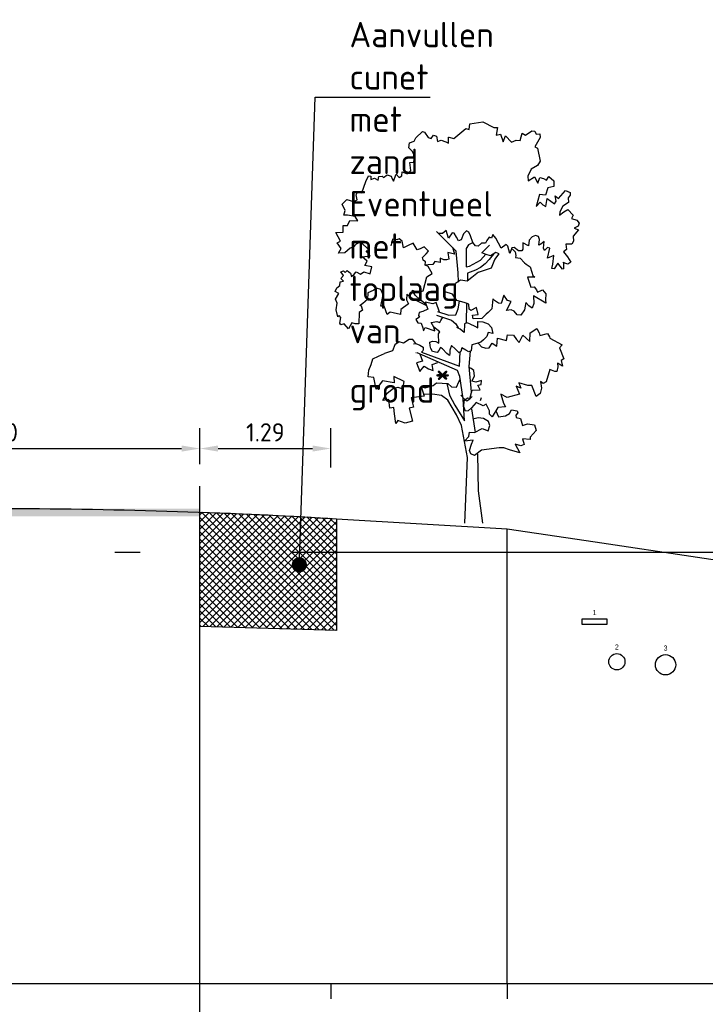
# Model space of a CAD drawing. Extents: x 102676 to 106538, y 417474 to 420545.
# Tile 35 of 112: x 104229.53 to 104236.28, y 418393.51 to 418403.21. Entities that reach past the tile are written whole.
import ezdxf
from ezdxf import colors
from ezdxf.entities.mleader import LeaderData, LeaderLine
from ezdxf.enums import TextEntityAlignment as Align
from ezdxf.lldxf.tags import DXFTag
from ezdxf.math import Vec2, Vec3

# ---------------------------------------------------------------- set-up
doc = ezdxf.new("R2010")
doc.units = 0
doc.linetypes.add('AL-NAP_LIJN', pattern=[15.25, 12, -1.5, 0.25, -1.5])
doc.layers.get('0').update_dxf_attribs({"lineweight": 25})
doc.layers.get('DEFPOINTS').update_dxf_attribs({"lineweight": 25})
for name, color, linetype, lineweight in [('B-WE-GW-GRONDWERKLIJN_KRUIN-G', 90, 'Continuous', 25), ('B-WE-KL-ET_MS_13 KV_STEDIN NETBEHEER BV-G', 130, 'KL-MS-N', 25), ('B-WE-KL-GAS_LD_POLYVINYLCHLORIDE PVC_200_0.1 BAR_STEDIN NETBEHEER BV-G', 50, 'KL-GAS-LD-N', 25), ('B-WE-KL-WATER_ASBESTCEMENT_176_EVIDES INFRA-G', 170, 'KL-WATER-N', 25), ('N-PROFIEL-TEKST', 1, 'Continuous', 25), ('N-WE-GW-CUNET-WERK-A', 92, 'Continuous', 25), ('X-XX-AL-NAP-G', 7, 'AL-NAP_LIJN', 25), ('X-XX-AL-PROFIELBALK-G', 7, 'Continuous', 25), ('X-XX-AL-VERWIJZING_DOORSNEDE-M_OUD', 7, 'Continuous', 25)]:
    doc.layers.add(name, color=color, linetype=linetype, lineweight=lineweight)
doc.styles.add('NLCS-ISO-ANNOTATIEF-T18', font='NLCS-ISO.ttf', dxfattribs={"height": 1.8})
doc.styles.add('NLCS-ISO-ANNOTATIEF-T25', font='NLCS-ISO.ttf', dxfattribs={"height": 2.5})
doc.styles.get("Standard").update_dxf_attribs({"font": 'arial.ttf'})
tags = doc.linetypes.add('KL-GAS-LD-N', pattern='A,4,-1,[69,NLCS.shx,S=0.5,R=0,X=0,Y=0],-1,4,-1,["L",Standard,S=1,R=0,X=0.25,Y=-0.5],-2', length=13).pattern_tags.tags
tags[18] = DXFTag(74, 10)
tags = doc.linetypes.add('KL-MS-N', pattern='A,4,-1,[103,NLCS.shx,S=0.75,R=0,X=0,Y=0],-1,4,-1,["M",Standard,S=1,R=0,X=0,Y=-0.5],-2', length=13).pattern_tags.tags
tags[18] = DXFTag(74, 10)
doc.linetypes.add('KL-WATER-N', pattern='A,7,-0.5,[168,NLCS.shx,S=0.75,R=0,X=0.75,Y=0],-2', length=9.5)
doc.linetypes.add('KL-WATER-V', pattern='A,3.5,[24,NLCS.shx,S=0.5,R=0,X=0,Y=0],3.5,-0.5,[168,NLCS.shx,S=0.75,R=0,X=0.75,Y=0],-2', length=9.5)
doc.dimstyles.new('NLCS-ANNOTATIEF-T18-PIJL_L2_H1', dxfattribs={"dimtxt": 2.5, "dimasz": 1.8, "dimexe": 2, "dimexo": 2, "dimgap": 0.7, "dimtad": 1, "dimzin": 0, "dimdsep": 46, "dimtxsty": 'NLCS-ISO-ANNOTATIEF-T18', "dimcen": 2.5, "dimdle": 2, "dimclrd": 256, "dimclre": 256, "dimclrt": 10, "dimadec": 1, "dimazin": 0, "dimtfac": 1, "dimtdec": 3, "dimtofl": 0, "dimtmove": 0, "dimatfit": 3, "dimfxl": 2, "dimfxlon": 1, "dimtfillclr": 256, "dimtolj": 1, "dimtzin": 0, "dimlwd": -1, "dimlwe": -1, "dimarcsym": 0})

# ---------------------------------------------------------------- blocks, each defined once
blk = doc.blocks.new('*D69')
at = {"layer": 'DEFPOINTS', "color": 0, "linetype": 'KL-WATER-V', "transparency": 16777216}
for p in [(104231.3014, 418398.9868), (104227.3014, 418398.6554), (104231.3014, 418398.6554)]:
    blk.add_point(p, dxfattribs=at)
at = {"layer": 'N-PROFIEL-TEKST', "transparency": 16777216}
for p, q in [((104227.3014, 418398.8554), (104227.3014, 418399.1868)), ((104231.3014, 418398.8554), (104231.3014, 418399.1868)), ((104227.4814, 418398.9868), (104231.1214, 418398.9868))]:
    blk.add_line(p, q, dxfattribs=at)
at = {"layer": 'N-PROFIEL-TEKST', "linetype": 'KL-WATER-V', "transparency": 16777216}
for points in [[(104227.4814, 418399.0168), (104227.4814, 418398.9568), (104227.3014, 418398.9868)], [(104231.1214, 418399.0168), (104231.1214, 418398.9568), (104231.3014, 418398.9868)]]:
    blk.add_solid(points, dxfattribs=at)
at = {"layer": 'N-PROFIEL-TEKST', "color": 10, "linetype": 'KL-WATER-V', "lineweight": 0, "transparency": 16777216, "insert": (104229.3014, 418399.1468), "char_height": 0.18, "attachment_point": 5, "style": 'NLCS-ISO-ANNOTATIEF-T18'}
blk.add_mtext('\\A1;4.00', dxfattribs=at)
blk = doc.blocks.new('E8')
at = {"color": 8}
for p, q in [((22.7437, 25.0546), (22.6353, 25.0002)), ((22.873, 25.0367), (22.7437, 25.0546)), ((22.8795, 24.9788), (22.873, 25.0367)), ((22.182, 24.9383), (22.1806, 24.9019)), ((22.217, 24.9338), (22.182, 24.9383)), ((22.2318, 24.9622), (22.217, 24.9338)), ((22.2619, 24.9682), (22.2318, 24.9622)), ((22.324, 24.9237), (22.2619, 24.9682)), ((22.3554, 24.9436), (22.324, 24.9237)), ((22.3758, 24.8701), (22.3554, 24.9436)), ((22.5698, 24.9354), (22.5433, 24.8578)), ((22.6137, 24.9234), (22.5698, 24.9354)), ((22.6353, 25.0002), (22.6003, 24.9991)), ((22.6003, 24.9991), (22.6137, 24.9234)), ((22.9113, 24.9902), (22.8795, 24.9788)), ((23.0294, 24.8906), (22.9113, 24.9902)), ((23.3182, 24.9521), (23.283, 24.9005)), ((23.3386, 24.9617), (23.3182, 24.9521)), ((23.4052, 24.8988), (23.3386, 24.9617)), ((22.1806, 24.9019), (22.2318, 24.8078)), ((22.4171, 24.8751), (22.3758, 24.8701)), ((22.4605, 24.8562), (22.4171, 24.8751)), ((22.5201, 24.9171), (22.4605, 24.8562)), ((22.5433, 24.8578), (22.5201, 24.9171)), ((23.0797, 24.9061), (23.0294, 24.8906)), ((23.0811, 24.9043), (23.0797, 24.9061)), ((23.0819, 24.8453), (23.0811, 24.9043)), ((23.1081, 24.8572), (23.0819, 24.8453)), ((23.1557, 24.8745), (23.1081, 24.8572)), ((23.191, 24.8603), (23.1557, 24.8745)), ((23.2011, 24.9141), (23.191, 24.8603)), ((23.2316, 24.9244), (23.2011, 24.9141)), ((23.2525, 24.8901), (23.2316, 24.9244)), ((23.283, 24.9005), (23.2525, 24.8901)), ((23.4221, 24.8649), (23.4052, 24.8988)), ((23.4656, 24.8472), (23.4221, 24.8649)), ((23.4729, 24.8005), (23.4656, 24.8472)), ((22.204, 24.7972), (22.178, 24.6674)), ((22.2318, 24.8078), (22.204, 24.7972)), ((23.4229, 24.7384), (23.4405, 24.7667)), ((23.4405, 24.7667), (23.4729, 24.8005)), ((22.178, 24.6674), (22.2066, 24.6241)), ((23.4198, 24.6869), (23.4229, 24.7384)), ((23.4257, 24.6567), (23.4198, 24.6869)), ((23.4648, 24.6535), (23.4257, 24.6567)), ((23.4555, 24.5756), (23.4648, 24.6535)), ((22.2066, 24.6241), (22.2671, 24.5898)), ((22.2671, 24.5898), (22.2991, 24.5209)), ((23.4895, 24.5447), (23.4555, 24.5756)), ((23.5404, 24.5642), (23.4895, 24.5447)), ((23.5426, 24.5219), (23.5404, 24.5642)), ((22.044, 24.4734), (22.0435, 24.4185)), ((22.0925, 24.5156), (22.044, 24.4734)), ((22.1161, 24.4815), (22.0925, 24.5156)), ((22.1472, 24.4986), (22.1161, 24.4815)), ((22.1829, 24.5081), (22.1472, 24.4986)), ((22.2022, 24.4503), (22.1829, 24.5081)), ((22.2356, 24.515), (22.2022, 24.4503)), ((22.2968, 24.4734), (22.2356, 24.515)), ((22.2991, 24.5209), (22.2968, 24.4734)), ((23.5678, 24.5074), (23.5426, 24.5219)), ((23.5973, 24.5386), (23.5678, 24.5074)), ((23.6255, 24.4717), (23.5973, 24.5386)), ((23.6385, 24.4931), (23.6255, 24.4717)), ((23.6476, 24.5216), (23.6385, 24.4931)), ((23.6867, 24.5324), (23.6476, 24.5216)), ((23.7238, 24.5057), (23.6867, 24.5324)), ((23.7375, 24.5214), (23.7238, 24.5057)), ((23.7681, 24.5173), (23.7375, 24.5214)), ((23.7762, 24.4801), (23.7681, 24.5173)), ((23.8117, 24.5012), (23.7762, 24.4801)), ((23.8471, 24.4883), (23.8117, 24.5012)), ((23.8486, 24.5206), (23.8471, 24.4883)), ((23.8712, 24.5228), (23.8486, 24.5206)), ((23.8959, 24.4674), (23.8712, 24.5228)), ((23.9359, 24.3545), (23.8959, 24.4674)), ((21.8842, 24.3603), (21.882, 24.3336)), ((21.9296, 24.3802), (21.8842, 24.3603)), ((21.9973, 24.3016), (21.9296, 24.3802)), ((22.0435, 24.4185), (22.1042, 24.4051)), ((22.1042, 24.4051), (22.128, 24.3345)), ((23.9787, 24.3622), (23.9359, 24.3545)), ((23.9917, 24.3347), (23.9787, 24.3622)), ((21.882, 24.3336), (21.9021, 24.3055)), ((21.9021, 24.3055), (21.8983, 24.2592)), ((21.8983, 24.2592), (21.9545, 24.2253)), ((22.0303, 24.3269), (21.9973, 24.3016)), ((22.0202, 24.2732), (22.0303, 24.3269)), ((22.0393, 24.2464), (22.0202, 24.2732)), ((22.1096, 24.3007), (22.0393, 24.2464)), ((22.1242, 24.2209), (22.1096, 24.3007)), ((22.128, 24.3345), (22.1858, 24.3393)), ((22.1797, 24.2656), (22.152, 24.237)), ((22.217, 24.2216), (22.1797, 24.2656)), ((22.1858, 24.3393), (22.217, 24.2216)), ((23.9836, 24.286), (23.9917, 24.3347)), ((24.0188, 24.2706), (23.9836, 24.286)), ((24.0852, 24.2916), (24.0188, 24.2706)), ((24.1302, 24.2445), (24.0852, 24.2916)), ((21.9057, 24.1928), (21.8545, 24.1365)), ((21.9441, 24.1672), (21.9057, 24.1928)), ((21.9892, 24.1354), (21.9441, 24.1672)), ((21.9545, 24.2253), (21.985, 24.1678)), ((21.985, 24.1678), (21.9892, 24.1354)), ((22.152, 24.237), (22.1242, 24.2209)), ((24.1013, 24.1807), (24.1302, 24.2445)), ((24.1143, 24.1347), (24.1013, 24.1807)), ((21.8182, 24.0861), (21.7945, 24.0572)), ((21.8686, 24.1044), (21.8182, 24.0861)), ((21.8545, 24.1365), (21.8686, 24.1044)), ((23.9763, 24.0816), (24.0021, 24.1216)), ((24.0538, 24.0824), (23.9763, 24.0816)), ((24.0021, 24.1216), (24.0792, 24.1364)), ((24.0778, 24.0326), (24.0538, 24.0824)), ((24.0792, 24.1364), (24.1143, 24.1347)), ((21.7945, 24.0572), (21.8034, 24.0284)), ((21.8454, 24.008), (21.8003, 23.9909)), ((21.8003, 23.9909), (21.8541, 23.9287)), ((21.8034, 24.0284), (21.8454, 24.008)), ((22.8641, 23.9309), (22.8813, 23.9688)), ((22.8813, 23.9688), (22.9049, 23.9821)), ((22.9049, 23.9821), (22.9362, 23.953)), ((23.0074, 23.7817), (23.1998, 23.9743)), ((23.0815, 23.9101), (23.1045, 23.9852)), ((23.1045, 23.9852), (23.1429, 23.954)), ((24.1201, 24.0348), (24.0778, 24.0326)), ((24.1202, 23.9685), (24.1201, 24.0348)), ((24.1918, 23.9654), (24.1202, 23.9685)), ((24.1465, 23.8793), (24.1918, 23.9654)), ((21.8541, 23.9287), (21.8515, 23.8783)), ((21.8515, 23.8783), (21.8673, 23.8502)), ((22.1464, 23.8102), (22.1406, 23.8753)), ((22.1406, 23.8753), (22.1722, 23.8502)), ((22.1845, 23.8969), (22.1953, 23.9257)), ((22.1911, 23.8418), (22.1845, 23.8969)), ((22.1953, 23.9257), (22.2241, 23.9346)), ((22.2241, 23.9346), (22.2581, 23.9233)), ((22.2581, 23.9233), (22.2862, 23.8901)), ((22.2862, 23.8901), (22.2943, 23.8333)), ((22.5622, 23.8123), (22.6151, 23.9078)), ((22.6151, 23.9078), (22.6463, 23.9461)), ((22.6463, 23.9461), (22.6589, 23.9086)), ((22.6589, 23.9086), (22.6823, 23.9207)), ((22.6823, 23.9207), (22.7046, 23.8847)), ((22.7046, 23.8847), (22.7179, 23.8612)), ((22.8154, 23.8322), (22.842, 23.8677)), ((22.842, 23.8677), (22.8641, 23.9309)), ((22.9362, 23.953), (22.9593, 23.8933)), ((22.9593, 23.8933), (22.9854, 23.8844)), ((22.9854, 23.8844), (23.0052, 23.9192)), ((23.0052, 23.9192), (23.0252, 23.9569)), ((23.0252, 23.9569), (23.0463, 23.9608)), ((23.0463, 23.9608), (23.0815, 23.9101)), ((23.1429, 23.954), (23.1796, 23.9566)), ((23.5246, 23.8156), (23.54, 23.8806)), ((23.54, 23.8806), (23.57, 23.9034)), ((23.57, 23.9034), (23.5928, 23.8931)), ((23.5928, 23.8931), (23.6344, 23.9008)), ((23.6344, 23.9008), (23.6512, 23.8332)), ((23.8652, 23.7915), (23.9506, 23.8731)), ((23.9506, 23.8731), (23.9506, 23.8731)), ((23.9506, 23.8731), (23.9926, 23.8515)), ((24.1804, 23.8625), (24.1465, 23.8793)), ((21.8673, 23.8502), (21.9251, 23.851)), ((21.9481, 23.7749), (21.9102, 23.7246)), ((21.9251, 23.851), (21.9206, 23.7968)), ((21.9206, 23.7968), (21.9481, 23.7749)), ((22.083, 23.8098), (22.1061, 23.8179)), ((22.1074, 23.7123), (22.083, 23.8098)), ((22.1061, 23.8179), (22.1361, 23.7874)), ((22.1361, 23.7874), (22.1464, 23.8102)), ((22.1722, 23.8502), (22.1911, 23.8418)), ((22.2943, 23.8333), (22.3513, 23.8622)), ((22.3513, 23.8622), (22.3507, 23.8017)), ((22.3507, 23.8017), (22.3605, 23.784)), ((22.3605, 23.784), (22.3927, 23.7858)), ((22.3927, 23.7858), (22.4362, 23.8171)), ((22.4255, 23.7747), (22.4186, 23.7399)), ((22.4529, 23.8005), (22.4255, 23.7747)), ((22.4362, 23.8171), (22.4583, 23.8125)), ((22.4583, 23.8125), (22.4792, 23.759)), ((22.4792, 23.759), (22.4991, 23.8303)), ((22.4991, 23.8303), (22.5146, 23.8471)), ((22.5146, 23.8471), (22.5622, 23.8123)), ((22.7535, 23.7651), (22.6774, 23.8405)), ((22.7179, 23.8612), (22.7588, 23.8606)), ((22.7588, 23.8606), (22.79, 23.8299)), ((22.79, 23.8299), (22.8154, 23.8322)), ((22.8474, 23.8645), (22.8849, 23.8445)), ((22.8849, 23.8445), (22.9099, 23.806)), ((22.9099, 23.806), (22.9076, 23.6275)), ((22.9864, 23.5681), (23.0074, 23.7817)), ((23.0446, 23.819), (23.0221, 23.7505)), ((23.2813, 23.7796), (23.3217, 23.8224)), ((23.3032, 23.7537), (23.2813, 23.7796)), ((23.3217, 23.8224), (23.3624, 23.805)), ((23.3624, 23.805), (23.3908, 23.7942)), ((23.3908, 23.7942), (23.4301, 23.8616)), ((23.4301, 23.8616), (23.4814, 23.8361)), ((23.4814, 23.8361), (23.5246, 23.8156)), ((23.8549, 23.7349), (23.8957, 23.7861)), ((23.8957, 23.7861), (23.8652, 23.7915)), ((23.9926, 23.8515), (24.0192, 23.8196)), ((24.0192, 23.8196), (24.0522, 23.8113)), ((24.0522, 23.8113), (24.1061, 23.7647)), ((24.1421, 23.8066), (24.1788, 23.8626)), ((24.1665, 23.7625), (24.1421, 23.8066)), ((24.1788, 23.8626), (24.1804, 23.8625)), ((21.9102, 23.7246), (21.8778, 23.6724)), ((21.8778, 23.6724), (21.9058, 23.652)), ((22.0547, 23.6521), (22.045, 23.7388)), ((22.045, 23.7388), (22.1074, 23.7123)), ((22.3753, 23.7114), (22.3339, 23.6671)), ((22.4237, 23.7186), (22.3753, 23.7114)), ((22.4186, 23.7399), (22.4237, 23.7186)), ((22.5818, 23.7549), (22.6157, 23.7684)), ((22.6254, 23.6994), (22.5818, 23.7549)), ((22.6157, 23.7684), (22.6695, 23.7367)), ((22.6596, 23.6177), (22.6254, 23.6994)), ((22.6384, 23.7527), (22.6823, 23.6988)), ((22.6695, 23.7367), (22.7117, 23.7486)), ((22.6823, 23.6988), (22.7225, 23.6555)), ((22.7117, 23.7486), (22.7535, 23.7651)), ((22.7668, 23.6915), (22.7151, 23.75)), ((22.876, 23.6334), (22.7668, 23.6915)), ((23.0221, 23.7505), (23.0881, 23.7675)), ((23.0784, 23.7037), (23.0783, 23.7021)), ((23.0783, 23.7021), (23.1029, 23.6945)), ((23.0881, 23.7675), (23.0784, 23.7037)), ((23.1029, 23.6945), (23.13, 23.6967)), ((23.13, 23.6967), (23.1633, 23.7108)), ((23.1633, 23.7108), (23.1654, 23.6685)), ((23.1654, 23.6685), (23.2168, 23.6794)), ((23.2168, 23.6794), (23.2386, 23.6512)), ((23.3385, 23.7199), (23.3032, 23.7537)), ((23.308, 23.6763), (23.3336, 23.6939)), ((23.3124, 23.6422), (23.308, 23.6763)), ((23.3336, 23.6939), (23.3385, 23.7199)), ((23.9329, 23.7269), (23.8549, 23.7349)), ((23.8843, 23.6832), (23.9329, 23.7269)), ((23.906, 23.6392), (23.8843, 23.6832)), ((24.1061, 23.7647), (24.1665, 23.7625)), ((21.9058, 23.652), (21.9347, 23.662)), ((21.9347, 23.662), (21.9507, 23.6707)), ((21.9496, 23.672), (21.9482, 23.6063)), ((21.9482, 23.6063), (21.9579, 23.6027)), ((21.9507, 23.6707), (21.9496, 23.672)), ((21.9579, 23.6027), (22.0049, 23.6618)), ((22.0049, 23.6618), (22.0409, 23.6071)), ((22.0409, 23.6071), (22.0636, 23.6092)), ((22.0636, 23.6092), (22.0547, 23.6521)), ((22.2785, 23.6279), (22.26, 23.5733)), ((22.3186, 23.6515), (22.2785, 23.6279)), ((22.3339, 23.6671), (22.3186, 23.6515)), ((22.7171, 23.5966), (22.6596, 23.6177)), ((22.7878, 23.5745), (22.7171, 23.5966)), ((22.7225, 23.6555), (22.7661, 23.6215)), ((22.7661, 23.6215), (22.8178, 23.5934)), ((22.8169, 23.5942), (22.8954, 23.5646)), ((22.9076, 23.6275), (22.876, 23.6334)), ((23.2386, 23.6512), (23.2819, 23.646)), ((23.2436, 23.5621), (23.2817, 23.6291)), ((23.2817, 23.6291), (23.3124, 23.6422)), ((23.2819, 23.646), (23.3124, 23.6422)), ((23.8377, 23.628), (23.906, 23.6392)), ((23.8558, 23.5563), (23.8377, 23.628)), ((23.9164, 23.5766), (23.8558, 23.5563)), ((23.9495, 23.5542), (23.9164, 23.5766)), ((23.9922, 23.5759), (23.9495, 23.5542)), ((24.0129, 23.5546), (23.9922, 23.5759)), ((24.0804, 23.5899), (24.0502, 23.5643)), ((24.1002, 23.5714), (24.0804, 23.5899)), ((24.1184, 23.5879), (24.1002, 23.5714)), ((24.1455, 23.5761), (24.1184, 23.5879)), ((24.1187, 23.543), (24.1455, 23.5761)), ((22.2516, 23.5403), (22.2324, 23.5266)), ((22.2324, 23.5266), (22.3053, 23.5246)), ((22.26, 23.5733), (22.2516, 23.5403)), ((22.3053, 23.5246), (22.2718, 23.4251)), ((22.7878, 23.5745), (22.8534, 23.5226)), ((22.8534, 23.5226), (22.8989, 23.4841)), ((22.8954, 23.5646), (22.8954, 23.4911)), ((22.8989, 23.4841), (22.9654, 23.4946)), ((22.9654, 23.4946), (23.0151, 23.4618)), ((22.9829, 23.4771), (22.9864, 23.5681)), ((23.2957, 23.5269), (23.2436, 23.5621)), ((23.3322, 23.3918), (23.2957, 23.5269)), ((24.0374, 23.5301), (24.0129, 23.5546)), ((24.0502, 23.5643), (24.0374, 23.5301)), ((24.1168, 23.4858), (24.143, 23.5117)), ((24.1515, 23.4785), (24.1168, 23.4858)), ((24.143, 23.5117), (24.1187, 23.543)), ((24.1524, 23.4419), (24.1515, 23.4785)), ((22.1557, 23.3994), (22.1233, 23.3616)), ((22.2061, 23.3784), (22.1557, 23.3994)), ((22.2136, 23.4002), (22.2061, 23.3784)), ((22.2397, 23.4305), (22.2136, 23.4002)), ((22.2718, 23.4251), (22.2397, 23.4305)), ((23.0769, 23.4483), (23.0151, 23.4618)), ((23.1092, 23.4316), (23.0769, 23.4483)), ((23.1227, 23.4052), (23.1092, 23.4316)), ((23.1162, 23.3804), (23.1227, 23.4052)), ((23.3814, 23.3753), (23.3322, 23.3918)), ((23.4421, 23.3956), (23.3814, 23.3753)), ((23.4115, 23.346), (23.4421, 23.3956)), ((23.7266, 23.3524), (23.7505, 23.4038)), ((23.7505, 23.4038), (23.792, 23.4156)), ((23.792, 23.4156), (23.8186, 23.3981)), ((23.8186, 23.3981), (23.8552, 23.3794)), ((24.1844, 23.4212), (24.1524, 23.4419)), ((24.1629, 23.3652), (24.201, 23.3833)), ((24.201, 23.3833), (24.1844, 23.4212)), ((22.1225, 23.2701), (22.2451, 23.3402)), ((22.1251, 23.3008), (22.1225, 23.2701)), ((22.1233, 23.3616), (22.1251, 23.3008)), ((22.2451, 23.3402), (22.2417, 23.2647)), ((22.4651, 23.2839), (22.5015, 23.2965)), ((22.5015, 23.2965), (22.5377, 23.3469)), ((22.5377, 23.3469), (22.5619, 23.2663)), ((22.5902, 23.2679), (22.6277, 23.2945)), ((22.6277, 23.2945), (22.6458, 23.3099)), ((22.6277, 23.2945), (22.6277, 23.2945)), ((22.6458, 23.3099), (22.6547, 23.2136)), ((22.9267, 23.2766), (22.9996, 23.2946)), ((22.9859, 23.2115), (22.9739, 23.2883)), ((22.9996, 23.2946), (23.0441, 23.3567)), ((23.0441, 23.3567), (23.1162, 23.3804)), ((23.3042, 23.2546), (23.3659, 23.3036)), ((23.3659, 23.3036), (23.4115, 23.346)), ((23.3764, 23.2803), (23.4619, 23.3294)), ((23.4619, 23.3294), (23.4938, 23.356)), ((23.4962, 23.3024), (23.4775, 23.2619)), ((23.4938, 23.356), (23.4962, 23.3024)), ((23.7509, 23.2392), (23.7266, 23.3524)), ((23.8552, 23.3794), (23.8782, 23.3719)), ((23.8782, 23.3719), (23.88, 23.306)), ((23.88, 23.306), (23.9273, 23.2668)), ((24.1976, 23.309), (24.1629, 23.3652)), ((24.1789, 23.2672), (24.1976, 23.309)), ((22.2417, 23.2647), (22.2587, 23.2183)), ((22.2587, 23.2183), (22.2902, 23.241)), ((22.2902, 23.241), (22.3196, 23.2763)), ((22.3196, 23.2763), (22.3348, 23.202)), ((22.3348, 23.202), (22.371, 23.1501)), ((22.4066, 23.1539), (22.4365, 23.1908)), ((22.4365, 23.1908), (22.464, 23.2026)), ((22.464, 23.2026), (22.5112, 23.1958)), ((22.5112, 23.1958), (22.4651, 23.2839)), ((22.5619, 23.2663), (22.5902, 23.2679)), ((22.6547, 23.2136), (22.6572, 23.2106)), ((22.6572, 23.2106), (22.6922, 23.1768)), ((22.7915, 23.1558), (22.8058, 23.2264)), ((22.8058, 23.2264), (22.861, 23.195)), ((22.861, 23.195), (22.8791, 23.2103)), ((22.8791, 23.2103), (22.883, 23.2577)), ((22.883, 23.2577), (22.9267, 23.2766)), ((22.9045, 23.271), (22.9081, 23.0726)), ((23.0104, 23.1533), (22.9859, 23.2115)), ((23.1697, 23.1793), (23.2047, 23.276)), ((23.2047, 23.276), (23.2384, 23.262)), ((23.2384, 23.262), (23.3133, 23.2799)), ((23.3133, 23.2799), (23.2878, 23.209)), ((23.2878, 23.209), (23.3365, 23.1865)), ((23.2962, 23.242), (23.3764, 23.2803)), ((23.4775, 23.2619), (23.5527, 23.2051)), ((23.5527, 23.2051), (23.5571, 23.157)), ((23.688, 23.1574), (23.7172, 23.2392)), ((23.7172, 23.2392), (23.7509, 23.2392)), ((23.9273, 23.2668), (23.9549, 23.2464)), ((23.945, 23.2428), (23.9301, 23.1991)), ((23.9301, 23.1991), (23.9621, 23.1784)), ((23.9538, 23.2477), (23.945, 23.2428)), ((23.9549, 23.2464), (23.9538, 23.2477)), ((24.1747, 23.1339), (24.1887, 23.2018)), ((24.1887, 23.2018), (24.1789, 23.2672)), ((22.371, 23.1501), (22.4066, 23.1539)), ((22.6922, 23.1768), (22.7121, 23.1611)), ((22.7121, 23.1611), (22.7546, 23.1167)), ((22.7546, 23.1167), (22.8402, 23.114)), ((22.8445, 23.1514), (22.7915, 23.1558)), ((22.8402, 23.114), (22.8445, 23.1514)), ((23.0792, 23.1516), (23.0104, 23.1533)), ((23.0537, 23.1004), (23.0115, 23.0645)), ((23.1406, 23.1313), (23.0537, 23.1004)), ((23.1916, 23.186), (23.0792, 23.1516)), ((23.1575, 23.099), (23.1392, 23.1298)), ((23.2011, 23.1499), (23.1406, 23.1313)), ((23.1685, 23.0768), (23.1575, 23.099)), ((23.3365, 23.1865), (23.3707, 23.178)), ((23.3793, 23.1464), (23.3697, 23.132)), ((23.3697, 23.132), (23.4056, 23.1064)), ((23.3707, 23.178), (23.3793, 23.1464)), ((23.4057, 23.1065), (23.3847, 23.0758)), ((23.5571, 23.157), (23.6275, 23.1736)), ((23.6275, 23.1736), (23.6589, 23.1794)), ((23.6589, 23.1794), (23.688, 23.1574)), ((23.9621, 23.1784), (23.9652, 23.0658)), ((24.1448, 23.1268), (24.159, 23.1481)), ((24.1528, 23.0728), (24.1448, 23.1268)), ((24.159, 23.1481), (24.1747, 23.1339)), ((22.2128, 23.0183), (22.1898, 22.9781)), ((22.2768, 22.9765), (22.2128, 23.0183)), ((22.6603, 23.029), (22.6468, 22.9684)), ((22.6913, 23.0642), (22.6603, 23.029)), ((22.7436, 23.0855), (22.6913, 23.0642)), ((22.7943, 23.0881), (22.7436, 23.0855)), ((22.7948, 23.0263), (22.7943, 23.0881)), ((22.8242, 23.0419), (22.7948, 23.0263)), ((22.8727, 23.0648), (22.8242, 23.0419)), ((22.8727, 23.0648), (22.9028, 23.0751)), ((22.9028, 23.0751), (22.9244, 23.0649)), ((22.9244, 23.0649), (22.9274, 22.98)), ((22.9274, 22.98), (22.9679, 23.0132)), ((22.9679, 23.0132), (22.999, 23.0303)), ((23.0115, 23.0645), (22.9883, 23.0244)), ((23.1667, 22.9871), (23.2268, 23.0339)), ((23.1988, 23.0884), (23.1685, 23.0768)), ((23.2529, 23.0783), (23.1988, 23.0884)), ((23.2181, 22.9969), (23.2268, 23.0339)), ((23.3134, 23.0283), (23.2181, 22.9969)), ((23.2268, 23.0339), (23.2529, 23.0783)), ((23.3304, 22.996), (23.3134, 23.0283)), ((23.3344, 23.025), (23.3304, 22.996)), ((23.3507, 23.0718), (23.3344, 23.025)), ((23.3847, 23.0758), (23.3507, 23.0718)), ((23.9652, 23.0658), (24.0016, 23.064)), ((24.0016, 23.064), (24.0362, 23.0752)), ((24.0362, 23.0752), (24.0694, 23.0151)), ((24.0694, 23.0151), (24.1117, 23.0661)), ((24.1117, 23.0661), (24.1429, 23.0551)), ((24.1429, 23.0551), (24.1528, 23.0728)), ((22.0826, 22.9236), (21.961, 22.8594)), ((22.0865, 22.9361), (22.0826, 22.9236)), ((22.1078, 22.9709), (22.0865, 22.9361)), ((22.1831, 22.9506), (22.1078, 22.9709)), ((22.1898, 22.9781), (22.1831, 22.9506)), ((22.2821, 22.8902), (22.2768, 22.9765)), ((22.3506, 22.952), (22.2821, 22.8902)), ((22.3852, 22.8805), (22.3506, 22.952)), ((22.4116, 22.9092), (22.3852, 22.8805)), ((22.4434, 22.9543), (22.4116, 22.9092)), ((22.4999, 22.958), (22.4434, 22.9543)), ((22.5109, 22.9022), (22.4999, 22.958)), ((22.5999, 22.9245), (22.5109, 22.9022)), ((22.6073, 22.8452), (22.5999, 22.9245)), ((22.6468, 22.9684), (22.6928, 22.9814)), ((22.6928, 22.9814), (22.7051, 22.9411)), ((22.7051, 22.9411), (22.7361, 22.9076)), ((22.7361, 22.9076), (22.765, 22.8839)), ((23.1804, 22.9675), (23.1667, 22.9871)), ((23.1771, 22.8751), (23.1804, 22.9675)), ((23.4043, 22.8719), (23.4356, 22.9099)), ((23.4356, 22.9099), (23.4693, 22.9099)), ((23.4693, 22.9099), (23.5253, 22.8744)), ((21.9894, 22.8302), (21.9466, 22.7202)), ((21.961, 22.8594), (21.9894, 22.8302)), ((22.6532, 22.8763), (22.6073, 22.8452)), ((22.6829, 22.8277), (22.6532, 22.8763)), ((22.7208, 22.8246), (22.6829, 22.8277)), ((22.7208, 22.8246), (22.7525, 22.8344)), ((22.7525, 22.8344), (22.7864, 22.8709)), ((22.765, 22.8839), (22.8034, 22.8723)), ((22.8034, 22.8723), (22.8512, 22.8588)), ((22.8512, 22.8588), (22.8572, 22.8302)), ((22.8572, 22.8302), (22.8591, 22.7991)), ((22.882, 22.79), (22.9131, 22.8071)), ((22.9131, 22.8071), (22.9525, 22.8279)), ((22.9525, 22.8279), (22.9625, 22.7934)), ((22.9782, 22.7792), (23.0133, 22.8156)), ((23.0133, 22.8156), (23.0528, 22.8517)), ((23.0528, 22.8517), (23.0688, 22.807)), ((23.0688, 22.807), (23.069, 22.7761)), ((23.0996, 22.772), (23.1416, 22.8191)), ((23.1416, 22.8191), (23.1608, 22.8331)), ((23.1608, 22.8331), (23.1766, 22.8009)), ((23.1766, 22.8009), (23.193, 22.7811)), ((23.2064, 22.8895), (23.1771, 22.8751)), ((23.2406, 22.8951), (23.2064, 22.8895)), ((23.2394, 22.7941), (23.2571, 22.8235)), ((23.2678, 22.8844), (23.2406, 22.8951)), ((23.2571, 22.8235), (23.2636, 22.8483)), ((23.2636, 22.8483), (23.2678, 22.8844)), ((23.3339, 22.8356), (23.3328, 22.8032)), ((23.3665, 22.8554), (23.3339, 22.8356)), ((23.3354, 22.8007), (23.3499, 22.7866)), ((23.4043, 22.8719), (23.3665, 22.8554)), ((23.4292, 22.8671), (23.4043, 22.8719)), ((23.5253, 22.8744), (23.5685, 22.8876)), ((23.5685, 22.8876), (23.6111, 22.8588)), ((23.6111, 22.8588), (23.6344, 22.8007)), ((23.6344, 22.8007), (23.715, 22.7716)), ((21.9466, 22.7202), (21.9704, 22.7026)), ((21.9704, 22.7026), (21.9586, 22.6474)), ((22.8591, 22.7991), (22.882, 22.79)), ((22.8684, 22.7955), (22.8827, 22.6439)), ((22.9625, 22.7934), (22.9782, 22.7792)), ((22.9743, 22.6492), (22.9679, 22.7901)), ((23.3499, 22.7866), (22.9743, 22.6492)), ((22.9932, 22.6067), (23.3927, 22.7802)), ((23.069, 22.7761), (23.0714, 22.7519)), ((23.0714, 22.7519), (23.0996, 22.772)), ((23.193, 22.7811), (23.2394, 22.7941)), ((23.3665, 22.7688), (23.3394, 22.6988)), ((23.4042, 22.7833), (23.4026, 22.7834)), ((23.7719, 22.7472), (23.715, 22.7716)), ((23.8286, 22.7188), (23.7719, 22.7472)), ((23.8465, 22.664), (23.8286, 22.7188)), ((21.9586, 22.6474), (22.0088, 22.6769)), ((22.0088, 22.6769), (22.0058, 22.6407)), ((22.0058, 22.6407), (22.0149, 22.595)), ((22.0357, 22.5949), (22.0824, 22.6163)), ((22.0824, 22.6163), (22.12, 22.4936)), ((22.8256, 22.5503), (22.8319, 22.606)), ((22.8319, 22.606), (22.8588, 22.6262)), ((22.8827, 22.6439), (22.8578, 22.396)), ((22.8588, 22.6262), (22.8805, 22.6357)), ((22.9702, 22.5468), (22.9932, 22.6067)), ((23.2426, 22.6635), (23.1878, 22.6848)), ((23.2334, 22.6052), (23.2426, 22.6635)), ((23.2812, 22.6209), (23.2334, 22.6052)), ((23.3229, 22.6496), (23.2812, 22.6209)), ((23.3661, 22.5943), (23.3229, 22.6496)), ((23.3394, 22.6988), (23.3986, 22.6814)), ((23.3986, 22.6814), (23.3661, 22.5943)), ((23.8673, 22.6101), (23.8465, 22.664)), ((23.8743, 22.5438), (23.8673, 22.6101)), ((22.0149, 22.595), (22.0357, 22.5949)), ((22.7598, 22.4675), (22.7576, 22.5082)), ((22.7576, 22.5082), (22.8122, 22.4897)), ((22.854, 22.5002), (22.8256, 22.5503)), ((22.9378, 22.3248), (22.9702, 22.5468)), ((22.9809, 22.4925), (22.9635, 22.5193)), ((23.521, 22.4972), (23.6218, 22.5478)), ((23.6218, 22.5478), (23.6194, 22.4846)), ((23.7955, 22.4211), (23.8176, 22.5372)), ((23.8176, 22.5372), (23.8743, 22.5438)), ((22.12, 22.4936), (22.1497, 22.4787)), ((22.1497, 22.4787), (22.1764, 22.4962)), ((22.1764, 22.4962), (22.1671, 22.4323)), ((22.1671, 22.4323), (22.1671, 22.4323)), ((22.1671, 22.4323), (22.1779, 22.3781)), ((22.2193, 22.3506), (22.2619, 22.4582)), ((22.2619, 22.4582), (22.2995, 22.4563)), ((22.2995, 22.4563), (22.3905, 22.4841)), ((22.3905, 22.4841), (22.368, 22.4309)), ((22.368, 22.4309), (22.4146, 22.4512)), ((22.4146, 22.4512), (22.3839, 22.3707)), ((22.3905, 22.4841), (22.3905, 22.4841)), ((22.7928, 22.4592), (22.7598, 22.4675)), ((22.7694, 22.4134), (22.7928, 22.4592)), ((22.8479, 22.4125), (22.7694, 22.4134)), ((22.8122, 22.4897), (22.854, 22.5002)), ((22.8719, 22.329), (22.8479, 22.4125)), ((23.0047, 22.44), (22.9809, 22.4925)), ((23.0544, 22.4443), (23.0047, 22.44)), ((23.0893, 22.478), (23.0544, 22.4443)), ((23.0974, 22.4784), (23.0728, 22.3614)), ((23.2025, 22.4842), (23.0893, 22.478)), ((23.2323, 22.4565), (23.2025, 22.4842)), ((23.3118, 22.433), (23.2323, 22.4565)), ((23.3512, 22.4478), (23.3118, 22.433)), ((23.3512, 22.4478), (23.3221, 22.3536)), ((23.5331, 22.426), (23.521, 22.4972)), ((23.5808, 22.4401), (23.5331, 22.426)), ((23.625, 22.4308), (23.5808, 22.4401)), ((23.6194, 22.4846), (23.7334, 22.5049)), ((23.6868, 22.3823), (23.625, 22.4308)), ((23.7334, 22.5049), (23.7955, 22.4211)), ((22.1779, 22.3781), (22.2193, 22.3506)), ((22.3839, 22.3707), (22.5048, 22.3382)), ((22.5048, 22.3382), (22.5682, 22.3722)), ((22.5682, 22.3722), (22.5412, 22.2834)), ((22.7665, 22.3094), (22.7584, 22.3392)), ((22.8735, 22.327), (22.8482, 22.3483)), ((22.8949, 22.3356), (22.8719, 22.329)), ((22.8719, 22.329), (22.8719, 22.329)), ((22.9032, 22.3061), (22.8735, 22.327)), ((22.928, 22.3088), (22.8949, 22.3356)), ((22.9209, 22.3201), (22.9032, 22.3061)), ((22.9595, 22.3612), (22.9209, 22.3201)), ((22.9257, 22.1108), (22.9378, 22.3248)), ((23.0728, 22.3614), (23.0197, 22.2634)), ((23.0896, 22.3122), (23.1511, 22.3577)), ((23.1511, 22.3577), (23.2409, 22.3715)), ((23.2409, 22.3715), (23.3264, 22.3674)), ((23.3221, 22.3536), (23.4514, 22.3356)), ((23.4514, 22.3356), (23.4281, 22.2437)), ((23.662, 22.2339), (23.6719, 22.319)), ((23.6719, 22.319), (23.7301, 22.3097)), ((23.7301, 22.3097), (23.6868, 22.3823)), ((22.4628, 22.2193), (22.407, 22.2087)), ((22.4805, 22.1813), (22.4628, 22.2193)), ((22.5412, 22.2834), (22.5214, 22.2481)), ((22.5214, 22.2481), (22.595, 22.2408)), ((22.595, 22.2408), (22.6519, 22.1475)), ((22.6781, 22.2071), (22.7127, 22.272)), ((22.7127, 22.272), (22.7425, 22.2583)), ((22.7425, 22.2583), (22.8097, 22.2905)), ((22.8097, 22.2905), (22.8559, 22.2373)), ((22.8551, 22.2277), (22.8207, 21.9959)), ((22.8559, 22.2373), (22.8872, 22.2082)), ((22.9164, 22.203), (22.9325, 22.2466)), ((23.0197, 22.2634), (22.9257, 22.1108)), ((22.9325, 22.2466), (22.928, 22.3088)), ((23.0034, 22.1677), (23.0896, 22.3122)), ((23.4281, 22.2437), (23.4712, 22.2357)), ((23.4712, 22.2357), (23.4363, 22.105)), ((23.6164, 22.1771), (23.6216, 22.2401)), ((23.6216, 22.2401), (23.662, 22.2339)), ((22.3741, 22.1311), (22.3545, 22.0642)), ((22.4172, 22.1432), (22.3741, 22.1311)), ((22.407, 22.2087), (22.3986, 22.1897)), ((22.3986, 22.1897), (22.4175, 22.1657)), ((22.4175, 22.1657), (22.4172, 22.1432)), ((22.5195, 22.1572), (22.4805, 22.1813)), ((22.5891, 22.1499), (22.5195, 22.1572)), ((22.6144, 22.209), (22.5891, 22.1499)), ((22.6519, 22.1475), (22.6782, 22.175)), ((22.6782, 22.175), (22.6781, 22.2071)), ((22.6892, 22.1039), (22.7378, 22.1335)), ((22.7378, 22.1335), (22.7916, 22.1387)), ((22.7916, 22.1387), (22.8439, 22.1259)), ((22.8872, 22.2082), (22.9164, 22.203)), ((22.9553, 22.0622), (23.0034, 22.1677)), ((23.6003, 22.0846), (23.6164, 22.1771)), ((22.2339, 22.0713), (22.2168, 22.015)), ((22.3036, 22.0796), (22.2339, 22.0713)), ((22.3545, 22.0642), (22.3036, 22.0796)), ((22.6759, 22.064), (22.6892, 22.1039)), ((22.6927, 22.0109), (22.6759, 22.064)), ((22.7507, 22.0326), (22.6927, 22.0109)), ((22.8273, 21.9941), (22.7507, 22.0326)), ((22.894, 21.7483), (22.9553, 22.0622)), ((23.4363, 22.105), (23.5107, 22.0876)), ((23.5107, 22.0876), (23.5819, 22.1142)), ((23.5819, 22.1142), (23.6003, 22.0846)), ((23.6003, 22.0846), (23.6003, 22.0846)), ((22.2168, 22.015), (22.2772, 21.9498)), ((22.2772, 21.9498), (22.2779, 21.9245)), ((22.2779, 21.9245), (22.352, 21.9324)), ((22.352, 21.9324), (22.3362, 21.8775)), ((22.8769, 21.9968), (22.8273, 21.9941)), ((22.8819, 21.9559), (22.8769, 21.9968)), ((22.9242, 21.9087), (22.8819, 21.9559)), ((22.3362, 21.8775), (22.3698, 21.8619)), ((22.3698, 21.8619), (22.4263, 21.8797)), ((22.4263, 21.8797), (22.3781, 21.7926)), ((22.4818, 21.8233), (22.5369, 21.844)), ((22.5369, 21.844), (22.5846, 21.8441)), ((22.5846, 21.8441), (22.7568, 21.8202)), ((22.8571, 21.8793), (22.8395, 21.9185)), ((22.8395, 21.9185), (22.9242, 21.9087)), ((22.8761, 21.8172), (22.8571, 21.8793)), ((22.3781, 21.7926), (22.4818, 21.8233)), ((22.7568, 21.8202), (22.8271, 21.7679)), ((22.7958, 21.7833), (22.7899, 21.4211)), ((22.8271, 21.7679), (22.862, 21.7834)), ((22.862, 21.7834), (22.8761, 21.8172)), ((22.9213, 21.1), (22.894, 21.7483)), ((22.7899, 21.4211), (22.7475, 21.1))]:
    blk.add_line(p, q, dxfattribs=at)
blk = doc.blocks.new('_Dot')
at = {"color": 0, "linetype": 'ByBlock', "lineweight": -2}
blk.add_line((-0.5, 0), (-1, 0), dxfattribs=at)
at = {"color": 0, "linetype": 'ByBlock', "const_width": 0.5}
blk.add_lwpolyline([(-0.25, 0, 1), (0.25, 0, 1)], format="xyb", close=True, dxfattribs=at)
blk = doc.blocks.new('*D70')
at = {"layer": 'DEFPOINTS', "color": 0, "transparency": 16777216}
for p in [(104232.5919, 418398.9868), (104231.3014, 418398.6554, -0.2706), (104232.5919, 418398.296, 0.2233)]:
    blk.add_point(p, dxfattribs=at)
at = {"layer": 'N-PROFIEL-TEKST', "transparency": 16777216}
for p, q in [((104231.3014, 418398.8336), (104231.3014, 418399.1868)), ((104232.5919, 418398.7988), (104232.5919, 418399.1868)), ((104231.4814, 418398.9868), (104232.4119, 418398.9868))]:
    blk.add_line(p, q, dxfattribs=at)
for points in [[(104231.4814, 418399.0168), (104231.4814, 418398.9568), (104231.3014, 418398.9868)], [(104232.4119, 418399.0168), (104232.4119, 418398.9568), (104232.5919, 418398.9868)]]:
    blk.add_solid(points, dxfattribs=at)
at = {"layer": 'N-PROFIEL-TEKST', "color": 10, "transparency": 16777216, "insert": (104231.9466, 418399.1468), "char_height": 0.18, "attachment_point": 5, "style": 'NLCS-ISO-ANNOTATIEF-T18'}
blk.add_mtext('\\A1;1.29', dxfattribs=at)
blk = doc.blocks.new('AFDEKPLAAT')
at = {"color": 0, "linetype": 'ByBlock'}
blk.add_lwpolyline([(-0.5, -1), (0.5, -1), (0.5, 0), (-0.5, 0)], close=True, dxfattribs=at)
blk = doc.blocks.new('WATER')
at = {"color": 0, "linetype": 'ByBlock'}
blk.add_circle((0, -0.5), 0.5, dxfattribs=at)
blk = doc.blocks.new('GAS')
at = {"color": 0, "linetype": 'ByBlock'}
blk.add_circle((0, -0.5), 0.5, dxfattribs=at)
blk = doc.blocks.new('ID')
at = {"color": 0, "linetype": 'ByBlock'}
blk.add_attdef('ID', text='', height=50, dxfattribs=at).set_placement((0, 25), align=Align.BOTTOM_CENTER)

msp = doc.modelspace()

# ---------------------------------------------------------------- hatches: boundary and pattern name
at = {"layer": 'N-WE-GW-CUNET-WERK-A', "transparency": 33554687}
h = msp.add_hatch(dxfattribs=at)
h.set_pattern_fill('AGW-WERK_ONTGRAVEN_AANVULLEN-SO', color=256, scale=0.1, pattern_type=2)
h.set_pattern_definition([(135, (0, -91.01938), (-0.0353553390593, -0.0353553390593), []), (45, (0, -91.01938), (-0.0353553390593, 0.0353553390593), [])])
edge = h.paths.add_edge_path()
edge.add_arc((104229.3253, 418342.9799), 55.4155, 86.56375, 87.95635, ccw=False)
edge.add_line((104232.6468, 418398.2958), (104232.6468, 418397.1955))
edge.add_line((104232.6468, 418397.1955), (104231.3014, 418397.2348))
edge.add_line((104231.3014, 418397.2348), (104231.3014, 418398.3602))
at = {"layer": 'X-XX-AL-VERWIJZING_DOORSNEDE-M_OUD', "linetype": 'KL-WATER-V', "lineweight": 0, "transparency": 33554687}
h = msp.add_hatch(color=9, dxfattribs=at)
h.dxf.hatch_style = 1
h.paths.add_polyline_path([(104227.3014, 418398.396), (104231.3014, 418398.396), (104231.3014, 418398.3174), (104227.3014, 418398.3174)])

# ---------------------------------------------------------------- linework, layer by layer
at = {"layer": 'B-WE-GW-GRONDWERKLIJN_KRUIN-G', "color": 8, "elevation": -1.8495}
msp.add_lwpolyline([(104209.5033, 418397.666), (104218.5033, 418397.086), (104219.3925, 418396.086), (104219.8556, 418395.956), (104220.3373, 418396.066), (104221.2265, 418397.2043), (104224.4569, 418398.236), (104225.956, 418398.2958, -0.014938), (104229.3014, 418398.396, -0.015183), (104232.6468, 418398.2958), (104234.3299, 418398.196), (104235.1996, 418398.066), (104237.2158, 418397.7647), (104239.342, 418396.126), (104239.5852, 418396.036), (104239.8285, 418396.116), (104241.2256, 418397.1477), (104250.2256, 418397.716)], format="xyb", dxfattribs=at)
at = {"layer": 'N-WE-GW-CUNET-WERK-A', "elevation": -0.2706}
msp.add_lwpolyline([(104231.3014, 418398.3602, -0.006076), (104232.6468, 418398.2958), (104232.6468, 418397.1955), (104231.3014, 418397.2348)], format="xyb", close=True, dxfattribs=at)
at = {"layer": 'X-XX-AL-NAP-G'}
msp.add_lwpolyline([(104201.7128, 418397.966), (104262.4134, 418397.966)], dxfattribs=at)
at = {"layer": 'X-XX-AL-PROFIELBALK-G', "color": 7, "linetype": 'Continuous', "lineweight": 25}
for p, q in [((104232.5919, 418393.7161), (104232.5919, 418393.5661)), ((104234.3299, 418393.7161), (104234.3299, 418393.5661))]:
    msp.add_line(p, q, dxfattribs=at)
msp.add_lwpolyline([(104207.3571, 418393.7161), (104262.4134, 418393.7161), (104262.4134, 418391.8517), (104207.3571, 418391.8517)], close=True, dxfattribs=at)
at = {"layer": 'X-XX-AL-VERWIJZING_DOORSNEDE-M_OUD', "color": 1, "elevation": 0.494}
msp.add_lwpolyline([(104231.3014, 418389.9661), (104231.3014, 418398.616)], dxfattribs=at)
at = {"layer": 'X-XX-AL-VERWIJZING_DOORSNEDE-M_OUD', "color": 8}
msp.add_lwpolyline([(104234.3299, 418393.7161), (104234.3299, 418398.196)], dxfattribs=at)

# ---------------------------------------------------------------- block references
at = {"color": 45, "true_color": 0xba8d4a, "xscale": -1}
msp.add_blockref('E8', (104256.8348, 418377.1505, -1.8495), dxfattribs=at)
at = {"ltscale": 20, "xscale": 0.001, "yscale": 0.001, "zscale": 0.001}
for p, values in [((104235.1919, 418397.306), {'ID': '1'}), ((104235.4119, 418396.966), {'ID': '2'}), ((104235.8919, 418396.956), {'ID': '3'})]:
    msp.add_blockref('ID', p, dxfattribs=at).add_auto_attribs(values)
at = {"layer": 'B-WE-KL-ET_MS_13 KV_STEDIN NETBEHEER BV-G', "xscale": 0.25, "yscale": 0.05, "zscale": 0.25}
msp.add_blockref('AFDEKPLAAT', (104235.1919, 418397.306), dxfattribs=at)
at = {"layer": 'B-WE-KL-GAS_LD_POLYVINYLCHLORIDE PVC_200_0.1 BAR_STEDIN NETBEHEER BV-G', "xscale": 0.2, "yscale": 0.2, "zscale": 0.2}
msp.add_blockref('GAS', (104235.8919, 418396.956), dxfattribs=at)
at = {"layer": 'B-WE-KL-WATER_ASBESTCEMENT_176_EVIDES INFRA-G', "xscale": 0.16, "yscale": 0.16, "zscale": 0.16}
msp.add_blockref('WATER', (104235.4119, 418396.966), dxfattribs=at)

# ---------------------------------------------------------------- dimensions: what is measured, and where the dimension line sits
at = {"layer": 'N-PROFIEL-TEKST', "linetype": 'KL-WATER-V', "lineweight": 0}
dim = msp.add_linear_dim(base=(104231.3014, 418398.9868, -0.2706), p1=(104227.3014, 418398.6554, -0.2706), p2=(104231.3014, 418398.6554, -0.2706), dimstyle='NLCS-ANNOTATIEF-T18-PIJL_L2_H1', dxfattribs=at)
dim.commit()
dim.dimension.update_dxf_attribs({"geometry": '*D69', "text_midpoint": (104229.3014, 418399.1468, -0.2706)})
at = {"layer": 'N-PROFIEL-TEKST', "color": 11, "true_color": 0xf27172}
dim = msp.add_linear_dim(base=(104232.5919, 418398.9868), p1=(104231.3014, 418398.6554, -0.2706), p2=(104232.5919, 418398.296, 0.2233), dimstyle='NLCS-ANNOTATIEF-T18-PIJL_L2_H1', dxfattribs=at)
dim.commit()
dim.dimension.update_dxf_attribs({"geometry": '*D70', "text_midpoint": (104231.9466, 418399.1468)})

# ---------------------------------------------------------------- leaders
at = {"layer": 'X-XX-AL-VERWIJZING_DOORSNEDE-M_OUD'}
ml = msp.add_multileader_mtext('Standard', dxfattribs=at)
ml.set_content('\\A1;Aanvullen cunet met zand\\PEventueel met toplaag van grond{\\H0.98x;\\S*^ ;}', color=256, style='NLCS-ISO-ANNOTATIEF-T25')
ml.set_leader_properties(color=256, linetype='ByLayer', lineweight=-1)
ml.set_arrow_properties(name='DOT')
ml.build(insert=Vec2(0, 0))
ml.multileader.update_dxf_attribs({"text_left_attachment_type": 5, "text_right_attachment_type": 5, "dogleg_length": 2.5, "arrow_head_size": 0.15, "scale": 0.1})
ctx = ml.context
ctx.base_point, ctx.scale, ctx.char_height, ctx.arrow_head_size, ctx.landing_gap_size, ctx.plane_origin = Vec3(104232.6863, 418402.4493, -0.2706), 0.1, 0.25, 0.15, 0.09, Vec3(208373.2113, -114.5121, -0.2706)
ctx.left_attachment, ctx.right_attachment = 5, 5
notes = []
notes.append((ctx, [(1, (1, 1, 0), (104232.4363, 418402.4493, -0.2706), (1, 0), 0.25, [(0, [(104232.2818, 418397.8412, -0.2706)], 0, [])])]))
ctx.mtext.insert, ctx.mtext.width, ctx.mtext.flow_direction = Vec3(104232.7763, 418403.191, -0.2706), 7.885368, 5
for ctx, leaders in notes:
    for number, flags, end, landing, length, lines in leaders:
        leader = LeaderData()
        leader.index, (leader.has_last_leader_line, leader.has_dogleg_vector, leader.attachment_direction) = number, flags
        leader.last_leader_point, leader.dogleg_vector, leader.dogleg_length = Vec3(end), Vec3(landing), length
        for number, points, colour, breaks in lines:
            line = LeaderLine()
            line.index, line.vertices, line.color, line.breaks = number, Vec3.list(points), colors.encode_raw_color(colour), breaks
            leader.lines.append(line)
        ctx.leaders.append(leader)

doc.saveas('drawing.dxf')
